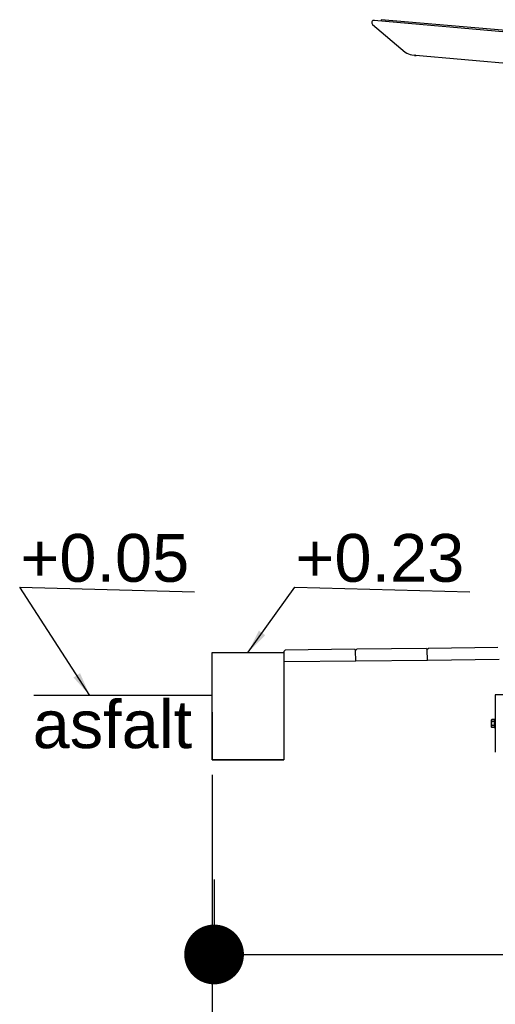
# Model space of a CAD drawing. Header units: millimetres. Extents: x 96940 to 101272, y 432237 to 434659.
# Tile 2 of 256: x 97638.15 to 97640.14, y 432600.14 to 432604.25. Entities that reach past the tile are written whole.
import ezdxf

# ---------------------------------------------------------------- set-up
doc = ezdxf.new("R2010")
doc.units = ezdxf.units.MM
for name, color, linetype in [('NW_IP_maatvoering', 15, 'Continuous'), ('NW_profiel', 7, 'Continuous'), ('R_BN_T_N_Halte_Blindengeleidelijn', 9, 'Continuous')]:
    doc.layers.add(name, color=color, linetype=linetype)
doc.styles.add('Arial Narrow', font='ARIALN.TTF')
doc.styles.add('DSV_ARIAL', font='arial.ttf')
doc.styles.get("Standard").update_dxf_attribs({"font": 'romans.shx'})
doc.dimstyles.new('DSV_0500', dxfattribs={"dimtxt": 0.8, "dimasz": 0.25, "dimexe": 0, "dimexo": 0.5, "dimgap": 0.1, "dimtad": 0, "dimtih": 1, "dimtoh": 1, "dimdsep": 46, "dimtxsty": 'Arial Narrow', "dimblk": 'DOT', "dimcen": 0.25, "dimaunit": 2, "dimazin": 2, "dimtfac": 1, "dimtmove": 1, "dimatfit": 3, "dimfxl": 1, "dimtolj": 1, "dimtzin": 0, "dimarcsym": 0})
doc.dimstyles.get("Standard").update_dxf_attribs({"dimtxt": 0.18, "dimasz": 0.18, "dimexe": 0.18, "dimexo": 0.0625, "dimgap": 0.09, "dimtad": 0, "dimtih": 1, "dimtoh": 1, "dimdec": 4, "dimzin": 0, "dimdsep": 46, "dimtxsty": 'Standard', "dimcen": 0.09, "dimadec": 0, "dimazin": 0, "dimtfac": 1, "dimtdec": 4, "dimtofl": 0, "dimtmove": 0, "dimatfit": 3, "dimfxl": 1, "dimtolj": 1, "dimtzin": 0, "dimarcsym": 0})

# ---------------------------------------------------------------- blocks, each defined once
blk = doc.blocks.new('_Dot')
at = {"color": 0, "linetype": 'ByBlock', "lineweight": -2}
blk.add_line((-0.5, 0), (-1, 0), dxfattribs=at)
at = {"color": 0, "linetype": 'ByBlock', "const_width": 0.5}
blk.add_lwpolyline([(-0.25, 0, 1), (0.25, 0, 1)], format="xyb", close=True, dxfattribs=at)
blk = doc.blocks.new('*D58')
at = {"layer": 'Defpoints', "color": 0, "transparency": 16777216}
for p in [(97638.9599, 432601.1576), (97643.9602, 432601.1576), (97643.9602, 432600.3441)]:
    blk.add_point(p, dxfattribs=at)
at = {"layer": 'NW_IP_maatvoering', "color": 0, "lineweight": -2, "transparency": 16777216}
for p, q in [((97638.9599, 432600.6576), (97638.9599, 432600.3441)), ((97643.9602, 432600.6576), (97643.9602, 432600.3441)), ((97639.2099, 432600.3441), (97641.2526, 432600.3441)), ((97643.7102, 432600.3441), (97641.6674, 432600.3441))]:
    blk.add_line(p, q, dxfattribs=at)
at = {"layer": 'NW_IP_maatvoering', "color": 0, "lineweight": -2, "transparency": 16777216, "xscale": 0.25, "yscale": 0.25, "zscale": 0.25}
for p, rotation in [((97638.9599, 432600.3441), 179.9999999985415), ((97643.9602, 432600.3441), 359.9999999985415)]:
    blk.add_blockref('_Dot', p, dxfattribs=dict(at, rotation=rotation))
at = {"layer": 'NW_IP_maatvoering', "color": 0, "transparency": 16777216, "insert": (97641.46, 432600.3441), "char_height": 0.2, "attachment_point": 5, "rotation": 283.4821, "style": 'Arial Narrow'}
blk.add_mtext('\\A1;5', dxfattribs=at)
blk = doc.blocks.new('*D53')
at = {"layer": 'Defpoints', "color": 0, "linetype": 'Continuous', "ltscale": 0.05, "transparency": 16777216}
for p in [(97638.9518, 432601.1575), (97660.3418, 432601.1575), (97660.3418, 432598.0292)]:
    blk.add_point(p, dxfattribs=at)
at = {"layer": 'R_BN_T_N_Halte_Blindengeleidelijn', "color": 0, "linetype": 'Continuous', "lineweight": -2, "ltscale": 0.05, "transparency": 16777216}
for p, q in [((97638.9518, 432601.095), (97638.9518, 432597.8492)), ((97660.3418, 432601.095), (97660.3418, 432597.8492)), ((97639.1318, 432598.0292), (97649.7505, 432598.0292)), ((97660.1618, 432598.0292), (97650.9934, 432598.0292))]:
    blk.add_line(p, q, dxfattribs=at)
at = {"layer": 'R_BN_T_N_Halte_Blindengeleidelijn', "color": 0, "linetype": 'Continuous', "ltscale": 0.05, "transparency": 16777216}
for points in [[(97639.1318, 432598.0592), (97639.1318, 432597.9992), (97638.9518, 432598.0292)], [(97660.1618, 432598.0592), (97660.1618, 432597.9992), (97660.3418, 432598.0292)]]:
    blk.add_solid(points, dxfattribs=at)
at = {"layer": 'R_BN_T_N_Halte_Blindengeleidelijn', "color": 0, "linetype": 'Continuous', "ltscale": 0.05, "transparency": 16777216, "insert": (97650.3719, 432598.0292), "char_height": 0.18, "attachment_point": 5}
blk.add_mtext('\\A1;21.3900', dxfattribs=at)

msp = doc.modelspace()

# ---------------------------------------------------------------- linework, layer by layer
at = {"layer": 'NW_IP_maatvoering'}
msp.add_line((97638.95177, 432601.42754), (97638.20528, 432601.42754), dxfattribs=at)
at = {"layer": 'NW_profiel'}
for p, q in [((97639.62325, 432604.23403), (97639.7605, 432604.11886)), ((97639.63055, 432604.25165), (97641.45177, 432604.09232)), ((97639.65928, 432604.25416), (97639.65893, 432604.25017)), ((97641.45177, 432604.09733), (97639.65928, 432604.25416)), ((97639.78828, 432604.10736), (97641.45177, 432603.96182)), ((97640.13727, 432601.43021), (97640.13727, 432601.19021)), ((97640.22227, 432601.43021), (97640.13727, 432601.43021))]:
    msp.add_line(p, q, dxfattribs=at)
at = {"layer": 'NW_profiel', "color": 7}
for p, q in [((97639.79998, 432604.10598), (97639.79964, 432604.10206)), ((97639.79998, 432604.10598), (97639.79964, 432604.10206)), ((97639.80297, 432604.10572), (97639.79998, 432604.10598)), ((97639.80297, 432604.10572), (97639.80263, 432604.10179)), ((97639.80699, 432604.10572), (97639.80695, 432604.10533))]:
    msp.add_line(p, q, dxfattribs=at)
at = {"layer": 'NW_profiel', "color": 9}
for p, q in [((97639.25752, 432601.61759), (97639.25258, 432601.61253)), ((97639.25309, 432601.56753), (97639.25258, 432601.61253)), ((97639.5475, 432601.62088), (97639.25752, 432601.61759)), ((97639.5475, 432601.62088), (97639.55256, 432601.61594)), ((97639.5575, 432601.621), (97639.55256, 432601.61594)), ((97639.55307, 432601.57094), (97639.55256, 432601.61594)), ((97639.55307, 432601.57094), (97639.55256, 432601.61594)), ((97639.84748, 432601.62429), (97639.5575, 432601.621)), ((97639.84748, 432601.62429), (97639.85254, 432601.61935)), ((97639.85748, 432601.6244), (97639.85254, 432601.61935)), ((97639.85305, 432601.57435), (97639.85254, 432601.61935)), ((97639.85305, 432601.57435), (97639.85254, 432601.61935)), ((97640.14746, 432601.6277), (97639.85748, 432601.6244)), ((97639.55307, 432601.57094), (97639.25309, 432601.56753)), ((97639.85305, 432601.57435), (97639.55307, 432601.57094)), ((97640.15303, 432601.57776), (97639.85305, 432601.57435)), ((97638.95177, 432601.35754), (97638.95177, 432601.15754)), ((97638.95177, 432601.32746), (97638.95177, 432601.20746)), ((97638.95177, 432601.15754), (97639.25177, 432601.15754))]:
    msp.add_line(p, q, dxfattribs=at)
at = {"layer": 'NW_profiel', "color": 15, "ltscale": 0.03}
for p, q in [((97640.12311, 432601.32753), (97640.12177, 432601.32521)), ((97640.12177, 432601.29521), (97640.12177, 432601.32521)), ((97640.13347, 432601.32753), (97640.12311, 432601.32753)), ((97640.13347, 432601.31887), (97640.12311, 432601.31887)), ((97640.13347, 432601.29289), (97640.13347, 432601.32753)), ((97640.13427, 432601.32521), (97640.13347, 432601.32521)), ((97640.13427, 432601.32871), (97640.13427, 432601.29171)), ((97640.13427, 432601.32871), (97640.13727, 432601.32871)), ((97640.12311, 432601.29289), (97640.12177, 432601.29521)), ((97640.13347, 432601.30155), (97640.12311, 432601.30155)), ((97640.13347, 432601.29289), (97640.12311, 432601.29289)), ((97640.13427, 432601.29521), (97640.13347, 432601.29521)), ((97640.13427, 432601.29171), (97640.13727, 432601.29171))]:
    msp.add_line(p, q, dxfattribs=at)
at = {"layer": 'NW_profiel'}
msp.add_lwpolyline([(97638.95177, 432601.60754), (97639.25177, 432601.60754), (97639.25177, 432601.15754), (97638.95177, 432601.15754)], close=True, dxfattribs=at)
at = {"layer": 'NW_profiel', "color": 15, "ltscale": 0.03}
for points in [[(97640.12177, 432601.3232), (97640.12185, 432601.32426), (97640.12211, 432601.32533), (97640.12253, 432601.3264), (97640.12311, 432601.32753)], [(97640.12311, 432601.31887), (97640.12253, 432601.32), (97640.12211, 432601.32107), (97640.12185, 432601.32214), (97640.12177, 432601.3232)], [(97640.12177, 432601.31021), (97640.12183, 432601.31193), (97640.12199, 432601.31364), (97640.12226, 432601.31535), (97640.12263, 432601.31708), (97640.12311, 432601.31887)], [(97640.12311, 432601.30155), (97640.12263, 432601.30335), (97640.12226, 432601.30509), (97640.12199, 432601.3068), (97640.12182, 432601.3085), (97640.12177, 432601.31021)], [(97640.12177, 432601.29722), (97640.12185, 432601.29828), (97640.12211, 432601.29934), (97640.12253, 432601.30042), (97640.12311, 432601.30155)], [(97640.12311, 432601.29289), (97640.12253, 432601.29401), (97640.12211, 432601.29509), (97640.12185, 432601.29616), (97640.12177, 432601.29722)]]:
    msp.add_lwpolyline(points, dxfattribs=at)
at = {"layer": 'NW_profiel'}
for centre, radius, start, end in [((97639.62968, 432604.24169), 0.01, 85, 230), ((97639.79264, 432604.15717), 0.05, 230, 265)]:
    msp.add_arc(centre, radius, start, end, dxfattribs=at)

# ---------------------------------------------------------------- texts
at = {"layer": 'NW_IP_maatvoering', "char_height": 0.2, "width": 4.8319225, "attachment_point": 1, "rotation": 0, "style": 'DSV_ARIAL'}
for s, insert in [('{\\fArial|b0|i0|c238|p34;+0.}05', (97638.14896, 432602.10293)), ('+0.23', (97639.30062, 432602.10293)), ('asfalt', (97638.20043, 432601.40704))]:
    msp.add_mtext(s, dxfattribs=dict(at, insert=insert))

# ---------------------------------------------------------------- dimensions: what is measured, and where the dimension line sits
at = {"layer": 'NW_IP_maatvoering'}
dim = msp.add_aligned_dim(p1=(97638.9599, 432601.15759), p2=(97643.96015, 432601.15759), distance=-0.81347, dimstyle='DSV_0500', override={"dimtxt": 0.2}, dxfattribs=at)
dim.commit()
dim.dimension.update_dxf_attribs({"geometry": '*D58', "text_midpoint": (97641.46003, 432600.34411), "text_rotation": 180})
at = {"layer": 'R_BN_T_N_Halte_Blindengeleidelijn', "color": 6, "linetype": 'Continuous', "ltscale": 0.05}
dim = msp.add_linear_dim(base=(97660.34177, 432598.02925), p1=(97638.95177, 432601.15754), p2=(97660.34177, 432601.15754), dimstyle='Standard', dxfattribs=at)
dim.commit()
dim.dimension.update_dxf_attribs({"geometry": '*D53', "text_midpoint": (97650.37195, 432598.02925), "dimtype": 160})

# ---------------------------------------------------------------- leaders
at = {"layer": 'NW_IP_maatvoering'}
for points in [[(97638.43937, 432601.42754), (97638.146, 432601.8806), (97638.87851, 432601.86118)], [(97639.10216, 432601.60808), (97639.29766, 432601.8806), (97640.03017, 432601.86118)]]:
    msp.add_leader(points, dimstyle='DSV_0500', override={"dimasz": 0.1, "dimgap": 0.1, "dimtad": 0}, dxfattribs=at)

doc.saveas('drawing.dxf')
